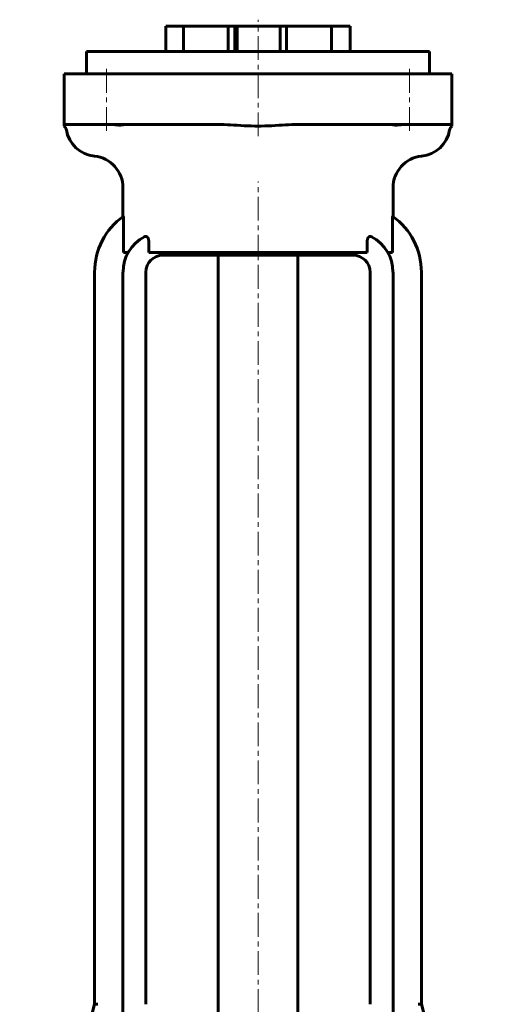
# Model space of a CAD drawing. Header units: millimetres. Extents: x -202 to 202, y -494 to 496.
# Tile 6 of 6: x -75 to 75, y 186 to 496. Entities that reach past the tile are written whole.
import ezdxf

# ---------------------------------------------------------------- set-up
doc = ezdxf.new("R2010")
doc.units = ezdxf.units.MM
doc.linetypes.add('K5LT_AXLED', pattern=[12, 7.5, -1.5, 1.5, -1.5])
doc.linetypes.add('K5LT_BASIC', pattern=[0])
doc.layers.add('Системный слой (1)', color=7, linetype='Continuous', true_color=0x6c6c6c)

msp = doc.modelspace()

# ---------------------------------------------------------------- linework, layer by layer
at = {"layer": 'Системный слой (1)', "color": 30, "linetype": 'K5LT_AXLED', "lineweight": 18, "true_color": 0xff8000}
for p, q in [((0, 459.33), (0, 496)), ((-47.73, 461), (-47.73, 481)), ((47.73, 461), (47.73, 481)), ((0, 420.75), (0, 445.1)), ((0, 75.34), (0, 423.91))]:
    msp.add_line(p, q, dxfattribs=at)
at = {"layer": 'Системный слой (1)', "color": 143, "linetype": 'K5LT_BASIC', "lineweight": 60, "true_color": 0x33acca}
for p, q in [((-29, 486), (-29, 494)), ((-29, 494), (-23.46, 494)), ((-23.46, 486), (-23.46, 494)), ((-23.46, 494), (-9.44, 494)), ((-9.44, 494), (-7.33, 494)), ((-9.44, 486), (-9.44, 494)), ((-7.33, 494), (-6.58, 494)), ((-7.33, 486), (-7.33, 494)), ((-6.58, 494), (6.95, 494)), ((-6.58, 486), (-6.58, 494)), ((6.95, 494), (8.96, 494)), ((6.95, 486), (6.95, 494)), ((8.96, 486), (8.96, 494)), ((8.96, 494), (23.16, 494)), ((23.16, 486), (23.16, 494)), ((23.16, 494), (29, 494)), ((29, 486), (29, 494)), ((-54, 479), (-54, 486)), ((-54, 486), (54, 486)), ((54, 479), (54, 486)), ((-61, 479), (-51, 479)), ((-61, 463), (-61, 479)), ((-51, 479), (51, 479)), ((51, 479), (61, 479)), ((61, 463), (61, 479)), ((-61, 463), (-51, 463)), ((-61, 463), (-61, 462.52)), ((-51, 463), (-12.64, 463)), ((12.64, 463), (51, 463)), ((51, 463), (61, 463)), ((61, 462.52), (61, 463)), ((-42.5, 434), (-42.5, 443.1)), ((42.5, 434), (42.5, 443.1)), ((-42.31, 422.75), (-42.31, 432.85)), ((42.31, 422.75), (42.31, 432.85)), ((-34.37, 422.75), (-34.37, 426.15)), ((34.37, 422.75), (34.37, 426.15)), ((-42.31, 422.75), (-40.85, 422.75)), ((-34.37, 422.75), (34.37, 422.75)), ((29.89, 421.91), (-29.89, 421.91)), ((-12.5, 113), (-12.5, 421.91)), ((12.5, 113), (12.5, 421.91)), ((40.85, 422.75), (42.31, 422.75)), ((-51.43, 416.54), (-51.43, 186.09)), ((-42.49, 416.54), (-42.49, 100.5)), ((-35.26, 416.54), (-35.26, 186.09)), ((35.26, 186.09), (35.26, 416.54)), ((42.49, 100.5), (42.49, 416.54)), ((51.43, 186.09), (51.43, 416.54)), ((-51.43, 186.09), (-75, 98.5)), ((-50.39, 186.09), (-51.43, 186.09)), ((50.39, 186.09), (51.43, 186.09)), ((75, 98.5), (51.43, 186.09))]:
    msp.add_line(p, q, dxfattribs=at)
for centre, radius, start, end in [((-62.3, 461), 2, 9.5941, 49.6048), ((62.3, 461), 2, 130.3951, 170.4059), ((-50.46, 463), 10, 189.5941, 264.157), ((50.46, 463), 10, 275.843, 350.4059), ((-52.5, 443.1), 10, 0, 84.157), ((52.5, 443.1), 10, 95.843, 180), ((-29.89, 416.54), 21.54, 125.482, 180), ((29.89, 416.54), 21.54, 0, 54.518), ((-29.89, 416.54), 12.59, 117.6529, 180), ((29.89, 416.54), 12.59, 0, 62.3471), ((-29.89, 416.54), 5.37, 90, 180), ((29.89, 416.54), 5.37, 0, 90)]:
    msp.add_arc(centre, radius, start, end, dxfattribs=at)
for points, knots in [([(-41.98, 463), (-42.09, 463), (-42.24, 462.97), (-42.64, 462.9), (-42.91, 462.85), (-43.3, 462.84), (-43.34, 462.84), (-43.41, 462.84), (-43.43, 462.83), (-43.46, 462.83), (-43.48, 462.83), (-43.51, 462.83), (-43.53, 462.83), (-43.57, 462.84), (-43.6, 462.84), (-43.71, 462.84), (-43.8, 462.84), (-44.03, 462.85), (-44.17, 462.86), (-44.71, 462.91), (-45.13, 462.96), (-45.73, 463), (-45.88, 463), (-46.03, 463)], [0.3541536, 0.3541536, 0.3541536, 0.3541536, 0.4414773, 0.4414773, 0.5326725, 0.5326725, 0.5438932, 0.5438932, 0.549057, 0.549057, 0.5530461, 0.5530461, 0.5573463, 0.5573463, 0.5641238, 0.5641238, 0.5852769, 0.5852769, 0.6181184, 0.6181184, 0.7076596, 0.7076596, 0.7391016, 0.7391016, 0.7391016, 0.7391016]), ([(12.64, 463), (11.38, 463), (9.87, 462.94), (7.27, 462.81), (5.79, 462.71), (2.83, 462.57), (1.35, 462.52), (-1.35, 462.52), (-2.83, 462.57), (-5.79, 462.71), (-7.27, 462.81), (-9.87, 462.94), (-11.38, 463), (-12.64, 463)], [2.770089, 2.770089, 2.770089, 2.770089, 3.147659, 3.147659, 3.552074, 3.552074, 3.95649, 3.95649, 4.360905, 4.360905, 4.765321, 4.765321, 5.14289, 5.14289, 5.14289, 5.14289]), ([(46.03, 463), (45.66, 463), (45.28, 462.97), (44.52, 462.9), (44.12, 462.85), (43.68, 462.84), (43.63, 462.84), (43.57, 462.84), (43.55, 462.83), (43.51, 462.83), (43.49, 462.83), (43.46, 462.83), (43.44, 462.83), (43.4, 462.84), (43.38, 462.84), (43.27, 462.84), (43.19, 462.84), (43.01, 462.85), (42.9, 462.86), (42.52, 462.91), (42.3, 462.96), (42.07, 463), (42.02, 463), (41.98, 463)], [0.3541536, 0.3541536, 0.3541536, 0.3541536, 0.4414773, 0.4414773, 0.5326725, 0.5326725, 0.5438932, 0.5438932, 0.549057, 0.549057, 0.5530461, 0.5530461, 0.5573463, 0.5573463, 0.5641238, 0.5641238, 0.5852769, 0.5852769, 0.6181184, 0.6181184, 0.7076596, 0.7076596, 0.7391016, 0.7391016, 0.7391016, 0.7391016]), ([(-42.39, 434.08), (-42.39, 434.08), (-42.39, 434.08), (-42.38, 434.07), (-42.38, 434.06), (-42.37, 434.03), (-42.36, 433.99), (-42.36, 433.94), (-42.35, 433.85), (-42.34, 433.72), (-42.33, 433.56), (-42.32, 433.4), (-42.32, 433.25), (-42.31, 433.07), (-42.31, 432.94), (-42.31, 432.85)], [0, 0, 0, 0, 0.952418, 1.460194, 2.181143, 2.946311, 3.755875, 4.685848, 5.953473, 7.582397, 9.417241, 11.074821, 12.531749, 13.681612, 16, 16, 16, 16]), ([(42.31, 432.85), (42.31, 432.97), (42.31, 433.16), (42.32, 433.39), (42.33, 433.56), (42.33, 433.7), (42.34, 433.8), (42.35, 433.89), (42.36, 433.95), (42.37, 434), (42.37, 434.05), (42.38, 434.08), (42.39, 434.08), (42.39, 434.08)], [0, 0, 0, 0, 2.756522, 4.424073, 5.718496, 7.076396, 8.364539, 8.982773, 10.0227, 10.95929, 11.605426, 12.736734, 14, 14, 14, 14]), ([(-35.74, 427.7), (-35.67, 427.73), (-35.55, 427.78), (-35.39, 427.8), (-35.26, 427.79), (-35.13, 427.76), (-34.99, 427.69), (-34.87, 427.6), (-34.78, 427.51), (-34.72, 427.42), (-34.66, 427.34), (-34.6, 427.23), (-34.54, 427.1), (-34.48, 426.94), (-34.43, 426.75), (-34.39, 426.53), (-34.37, 426.32), (-34.37, 426.19), (-34.37, 426.15)], [0, 0, 0, 0, 2.084543, 3.951532, 4.728908, 6.297162, 7.811447, 9.041168, 10.168055, 10.717143, 11.435979, 12.3285, 13.393505, 14.270069, 15.462779, 16.891076, 18.181302, 19, 19, 19, 19]), ([(34.37, 426.15), (34.37, 426.22), (34.37, 426.33), (34.39, 426.48), (34.4, 426.62), (34.43, 426.77), (34.48, 426.93), (34.53, 427.09), (34.6, 427.24), (34.68, 427.37), (34.76, 427.48), (34.85, 427.58), (34.95, 427.66), (35.06, 427.72), (35.18, 427.77), (35.32, 427.8), (35.44, 427.79), (35.58, 427.77), (35.68, 427.73), (35.74, 427.7)], [0, 0, 0, 0, 1.23427, 1.959741, 2.825699, 3.759636, 4.801934, 5.884319, 7.002484, 8.116332, 9.224184, 10.330857, 11.427741, 12.516609, 13.958718, 15.394132, 16.823065, 17.882743, 20, 20, 20, 20])]:
    msp.add_open_spline(points, degree=3, knots=knots, dxfattribs=at)

doc.saveas('drawing.dxf')
